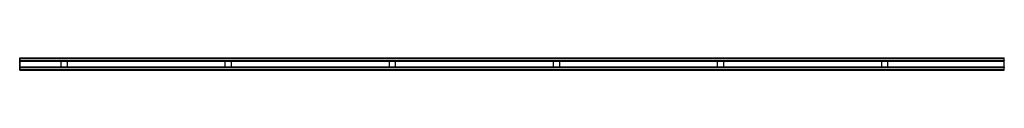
# Model space of a CAD drawing. Header units: millimetres. Extents: x 0 to 3000, y -19 to 19.
import ezdxf

# ---------------------------------------------------------------- set-up
doc = ezdxf.new("R2010")
doc.units = ezdxf.units.MM
doc.header["$LTSCALE"] = 10
doc.linetypes.add('ALLCAD_Strich', pattern=[0.2, 0.15, -0.05])
for name, color, linetype in [('BESCH_KONT_sich_schn_ansi_2d', 40, 'Continuous'), ('BESCH_KONT_sich_schn_grun_2d', 10, 'Continuous'), ('BESCH_KONT_sich_schn_seit_2d', 160, 'Continuous')]:
    doc.layers.add(name, color=color, linetype=linetype)

msp = doc.modelspace()

# ---------------------------------------------------------------- linework, layer by layer
at = {"layer": 'BESCH_KONT_sich_schn_ansi_2d', "linetype": 'ALLCAD_Strich'}
for p, q in [((0, -19, 46.5), (3000, -19, 46.5)), ((0, -19), (3000, -19)), ((0, -19), (0, -19, 46.5)), ((0, -19, 40), (0, -19, 40)), ((0, -19, 40), (0, -19, 40)), ((0, -19, 40), (0, -19, 40)), ((0, -19, 40), (0, -19, 40)), ((0, -19, 40), (0, -19, 40)), ((0, -19, 40), (0, -19, 40)), ((0, -19, 40), (0, -19, 40)), ((0, -19, 40), (0, -19, 40)), ((0, -19, 40), (0, -19, 40)), ((0, -19, 40), (0, -19, 40)), ((0, -19, 40), (0, -19, 40)), ((0, -19, 40), (0, -19, 40)), ((0, -19, 40), (0, -19, 40)), ((0, -19, 40), (0, -19, 40)), ((0, -19, 40), (0, -19, 40)), ((0, -19, 40), (0, -19, 40)), ((0, -19, 40), (0, -19, 40)), ((0, -19, 40), (0, -19, 40)), ((0, -19, 40), (0, -19, 40)), ((0, -19, 40), (0, -19, 40)), ((0, -19, 40), (0, -19, 40)), ((0, -19, 40), (0, -19, 40)), ((0, -19, 40), (0, -19, 40)), ((0, -19, 40), (0, -19, 40)), ((0, -19, 40), (0, -19, 40)), ((0, -19, 40), (0, -19, 40)), ((0, -19, 40), (0, -19, 40)), ((0, -19, 40), (0, -19, 40)), ((0, -19, 40), (0, -19, 40)), ((0, -19, 40), (0, -19, 40)), ((0, -19, 40), (0, -19, 40)), ((3000, -19, 40), (0, -19, 40)), ((0, -19, 37), (3000, -19, 37)), ((126.5, -19, 40), (126.5, -19, 37)), ((144.5, -19, 40), (144.5, -19, 37)), ((626.5, -19, 40), (626.5, -19, 37)), ((644.5, -19, 40), (644.5, -19, 37)), ((1126.5, -19, 40), (1126.5, -19, 37)), ((1144.5, -19, 40), (1144.5, -19, 37)), ((1626.5, -19, 40), (1626.5, -19, 37)), ((1644.5, -19, 40), (1644.5, -19, 37)), ((2126.5, -19, 40), (2126.5, -19, 37)), ((2144.5, -19, 40), (2144.5, -19, 37)), ((2626.5, -19, 40), (2626.5, -19, 37)), ((2644.5, -19, 40), (2644.5, -19, 37)), ((3000, -19, 46.5), (3000, -19))]:
    msp.add_line(p, q, dxfattribs=at)
at = {"layer": 'BESCH_KONT_sich_schn_grun_2d', "linetype": 'ALLCAD_Strich'}
for p, q in [((0, 19), (3000, 19)), ((0, 17), (0, 19)), ((0, 17), (0, 11)), ((0, 17), (3000, 17)), ((0, 11), (0, 11)), ((0, 11), (0, 11)), ((0, 11), (0, 11)), ((0, 11), (0, 11)), ((0, 11), (0, 11)), ((0, 11), (0, 11)), ((0, 11), (0, 11)), ((0, 11), (0, 11)), ((0, 11), (0, 11)), ((0, 11), (0, 11)), ((0, 11), (0, 11)), ((0, 11), (0, 11)), ((0, 11), (0, 11)), ((0, 11), (0, 11)), ((0, 11), (0, 11)), ((0, 11), (0, 11)), ((0, 11), (0, 11)), ((0, 11), (0, 11)), ((0, 11), (0, 11)), ((0, 11), (0, 11)), ((0, 11), (0, 11)), ((0, 11), (0, 11)), ((0, 11), (0, 11)), ((0, 11), (0, 11)), ((0, 11), (0, 11)), ((0, 11), (3000, 11)), ((0, 11), (0, 9)), ((0, 9), (0, -9)), ((0, 9), (3000, 9)), ((126.5, -9), (126.5, 9)), ((144.5, 9), (144.5, -9)), ((626.5, -9), (626.5, 9)), ((644.5, 9), (644.5, -9)), ((1126.5, -9), (1126.5, 9)), ((1144.5, 9), (1144.5, -9)), ((1626.5, -9), (1626.5, 9)), ((1644.5, 9), (1644.5, -9)), ((2126.5, -9), (2126.5, 9)), ((2144.5, 9), (2144.5, -9)), ((2626.5, -9), (2626.5, 9)), ((2644.5, 9), (2644.5, -9)), ((3000, 17), (3000, 19)), ((3000, 11), (3000, 17)), ((3000, 11), (3000, 9)), ((3000, -9), (3000, 9)), ((0, -9), (3000, -9)), ((0, -11), (0, -9)), ((0, -11), (0, -17)), ((0, -11), (3000, -11)), ((0, -17), (3000, -17)), ((0, -17), (0, -19)), ((0, -19), (3000, -19)), ((3000, -9), (3000, -11)), ((3000, -17), (3000, -11)), ((3000, -19), (3000, -17))]:
    msp.add_line(p, q, dxfattribs=at)
for radius, start, end in [(0.00093, 0, 90), (0.00093, 270, 0), (0.00217, 270, 0), (0.00217, 360, 90), (0.00116, 0, 90), (0.00116, 270, 360), (0.00271, 270, 0), (0.00271, 0, 90), (0.00116, 180, 270), (0.00116, 90, 180), (0.00271, 90, 180), (0.00271, 180, 270), (0.00116, 0, 90), (0.00116, 270, 360), (0.00271, 270, 0), (0.00271, 0, 90), (0.00116, 180, 270), (0.00116, 90, 180), (0.00271, 90, 180), (0.00271, 180, 270)]:
    msp.add_arc((0, 11), radius, start, end, dxfattribs=at)
at = {"layer": 'BESCH_KONT_sich_schn_seit_2d', "linetype": 'ALLCAD_Strich'}
for p, q in [((0, 17, 46.5), (0, 19, 46.5)), ((0, 19), (0, 19, 46.5)), ((0, 19), (0, 17)), ((0, 17, 40), (0, 11, 40)), ((0, 17, 40), (0, 17, 46.5)), ((0, 17), (0, 17, 37)), ((0, -17, 37), (0, 17, 37)), ((0, 11, 40), (0, 11, 40)), ((0, 11, 40), (0, 11, 40)), ((0, 11, 40), (0, 11, 40)), ((0, 11, 40), (0, 11, 40)), ((0, 11, 40), (0, 11, 40)), ((0, 11, 40), (0, 11, 40)), ((0, 11, 40), (0, 11, 40)), ((0, 11, 40), (0, 11, 46.5)), ((0, 11, 46.5), (0, 9, 46.5)), ((0, 11, 40), (0, 11, 40)), ((0, 11, 40), (0, 11, 40)), ((0, 11, 40), (0, 11, 40)), ((0, 11, 40), (0, 11, 40)), ((0, 11, 40), (0, 11, 40)), ((0, 11, 40), (0, 11, 40)), ((0, 11, 40), (0, 11, 40)), ((0, 11, 40), (0, 11, 40)), ((0, 11, 40), (0, 11, 40)), ((0, 11, 40), (0, 11, 40)), ((0, 11, 40), (0, 11, 40)), ((0, 11, 40), (0, 11, 40)), ((0, 9, 40), (0, -9, 40)), ((0, 9, 46.5), (0, 9, 40)), ((0, 9, 40), (0, 9, 37)), ((0, -9, 46.5), (0, -9, 40)), ((0, -11, 46.5), (0, -9, 46.5)), ((0, -9, 40), (0, -9, 37)), ((0, -11, 40), (0, -17, 40)), ((0, -11, 40), (0, -11, 46.5)), ((0, -17, 46.5), (0, -19, 46.5)), ((0, -17, 40), (0, -17, 46.5)), ((0, -17), (0, -17, 37)), ((0, -19), (0, -17)), ((0, -19), (0, -19, 46.5))]:
    msp.add_line(p, q, dxfattribs=at)

doc.saveas('drawing.dxf')
